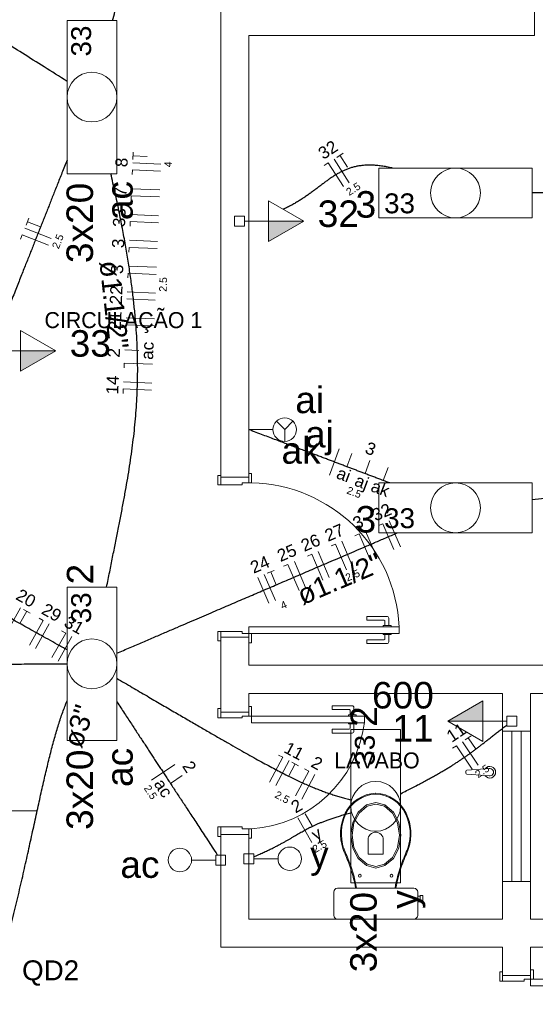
# Model space of a CAD drawing. Header units: millimetres. Extents: x 26 to 1362, y 24 to 358.
# Tile 241 of 256: x 1289.5 to 1292.25, y 258.21 to 263.45. Entities that reach past the tile are written whole.
import ezdxf

# ---------------------------------------------------------------- set-up
doc = ezdxf.new("R2010")
doc.units = ezdxf.units.MM
doc.linetypes.add('DOT2', pattern=[3.175, 0, -3.175])
for name, color, linetype, lineweight in [('EL-Condutos', 4, 'Continuous', 30), ('EL-Fios', 9, 'Continuous', 20), ('EL-Textos condutos', 7, 'Continuous', 20), ('EL-Textos fios', 7, 'Continuous', 20), ('EL-Textos pontos', 5, 'Continuous', 20), ('MB ALVENARIA', 7, 'Continuous', 20), ('MB ESQUADRIA', 7, 'Continuous', 20), ('MB MOBILIÁRIO', 8, 'Continuous', 5), ('MB TEXTO 0', 7, 'Continuous', 20), ('P-SIMBOL', 5, 'Continuous', 20)]:
    doc.layers.add(name, color=color, linetype=linetype, lineweight=lineweight)
doc.styles.add('arial', font='arial.ttf')
doc.styles.add('AvantGardeBkBT', font='txt')

msp = doc.modelspace()

# ---------------------------------------------------------------- hatches: boundary and pattern name
at = {"layer": 'P-SIMBOL', "linetype": 'Continuous'}
for points in [[(1290.8265, 262.3734), (1291.0141, 262.3734), (1290.8266, 262.2652)], [(1289.5056, 261.683), (1289.6931, 261.683), (1289.5056, 261.5747)], [(1291.9685, 259.7117), (1291.781, 259.7117), (1291.9685, 259.8199)]]:
    msp.add_hatch(color=256, dxfattribs=at).paths.add_polyline_path(points)

# ---------------------------------------------------------------- linework, layer by layer
at = {"layer": 'EL-Condutos', "linetype": 'DOT2', "ltscale": 0.05}
msp.add_spline([(1285.0543, 244.8112), (1285.4741, 246.78), (1285.867, 248.6223), (1286.2347, 250.3469), (1286.5793, 251.963), (1286.9027, 253.4796), (1287.2069, 254.9057), (1287.4936, 256.2505), (1287.7649, 257.5229), (1288.0228, 258.7319), (1288.269, 259.8867), (1288.5056, 260.9963), (1288.7345, 262.0696), (1288.9576, 263.1159), (1289.1768, 264.144), (1289.3942, 265.1631), (1289.6115, 266.1822), (1289.8307, 267.2104), (1290.0538, 268.2566), (1290.2827, 269.33), (1290.5193, 270.4396), (1290.7656, 271.5944), (1291.0234, 272.8034), (1291.2947, 274.0758), (1291.5815, 275.4205), (1291.8856, 276.8467), (1292.209, 278.3633), (1292.5536, 279.9794), (1292.9214, 281.704), (1293.3142, 283.5462), (1293.734, 285.5151)], degree=3, dxfattribs=at)
at = {"layer": 'EL-Condutos', "linetype": 'Continuous'}
for points in [[(1289.9962, 263.441), (1290.0219, 263.5367), (1290.0464, 263.6273), (1290.0695, 263.7133), (1290.0915, 263.7949), (1290.1124, 263.8727), (1290.1325, 263.947), (1290.1516, 264.0182), (1290.1701, 264.0867), (1290.1879, 264.1529), (1290.2052, 264.2172), (1290.2222, 264.2801), (1290.2388, 264.3418), (1290.2553, 264.4029), (1290.2716, 264.4637), (1290.2881, 264.5247), (1290.3046, 264.5861), (1290.3214, 264.6485), (1290.3386, 264.7121), (1290.3562, 264.7776), (1290.3744, 264.8451), (1290.3932, 264.9151), (1290.4129, 264.9881), (1290.4334, 265.0644), (1290.455, 265.1444), (1290.4777, 265.2286), (1290.5016, 265.3172), (1290.5268, 265.4108), (1290.5534, 265.5098), (1290.5816, 265.6144), (1290.6114, 265.7252)], [(1289.7541, 263.1175), (1289.6317, 263.1947), (1289.5164, 263.2674), (1289.4079, 263.3359), (1289.3055, 263.4004), (1289.2089, 263.4614), (1289.1174, 263.519), (1289.0306, 263.5738), (1288.9481, 263.6258), (1288.8692, 263.6756), (1288.7934, 263.7233), (1288.7204, 263.7694), (1288.6496, 263.8141), (1288.5804, 263.8577), (1288.5123, 263.9006), (1288.445, 263.9431), (1288.3778, 263.9855), (1288.3103, 264.0281), (1288.2419, 264.0712), (1288.1722, 264.1151), (1288.1006, 264.1603), (1288.0267, 264.2069), (1287.95, 264.2553), (1287.8699, 264.3058), (1287.7859, 264.3588), (1287.6976, 264.4145), (1287.6044, 264.4732), (1287.5058, 264.5354), (1287.4014, 264.6013), (1287.2905, 264.6711), (1287.1729, 264.7454)], [(1289.7537, 262.6989), (1289.7398, 262.6638), (1289.7265, 262.6302), (1289.7137, 262.598), (1289.7014, 262.5669), (1289.6895, 262.537), (1289.678, 262.508), (1289.6668, 262.4797), (1289.6559, 262.4521), (1289.6452, 262.4251), (1289.6346, 262.3984), (1289.6241, 262.3719), (1289.6136, 262.3454), (1289.6031, 262.3189), (1289.5925, 262.2922), (1289.5818, 262.2652), (1289.5709, 262.2376), (1289.5597, 262.2094), (1289.5482, 262.1804), (1289.5363, 262.1504), (1289.524, 262.1194), (1289.5112, 262.0872), (1289.4979, 262.0536), (1289.484, 262.0185), (1289.4694, 261.9817), (1289.4541, 261.9431), (1289.4381, 261.9026), (1289.4212, 261.8601), (1289.4035, 261.8153), (1289.3848, 261.7681), (1289.3651, 261.7184)], [(1291.4849, 262.6565), (1291.456, 262.6625), (1291.4287, 262.667), (1291.4029, 262.6699), (1291.3785, 262.6714), (1291.3554, 262.6716), (1291.3334, 262.6704), (1291.3126, 262.668), (1291.2928, 262.6644), (1291.2738, 262.6597), (1291.2556, 262.654), (1291.2382, 262.6474), (1291.2213, 262.6399), (1291.2049, 262.6316), (1291.1889, 262.6225), (1291.1732, 262.6128), (1291.1577, 262.6025), (1291.1423, 262.5917), (1291.1269, 262.5805), (1291.1114, 262.5688), (1291.0956, 262.5569), (1291.0796, 262.5447), (1291.0631, 262.5324), (1291.0462, 262.52), (1291.0286, 262.5076), (1291.0103, 262.4952), (1290.9913, 262.483), (1290.9713, 262.471), (1290.9503, 262.4592), (1290.9282, 262.4478), (1290.9049, 262.4368)], [(1289.9644, 260.4256), (1289.9807, 260.5068), (1289.9964, 260.585), (1290.0116, 260.6604), (1290.0261, 260.7333), (1290.0399, 260.804), (1290.053, 260.8727), (1290.0652, 260.9397), (1290.0766, 261.0053), (1290.087, 261.0697), (1290.0964, 261.1332), (1290.1048, 261.1961), (1290.1121, 261.2587), (1290.1182, 261.3211), (1290.1231, 261.3837), (1290.1267, 261.4468), (1290.129, 261.5106), (1290.1299, 261.5753), (1290.1293, 261.6413), (1290.1271, 261.7088), (1290.1235, 261.7781), (1290.1181, 261.8494), (1290.1111, 261.923), (1290.1023, 261.9992), (1290.0917, 262.0783), (1290.0793, 262.1604), (1290.0649, 262.246), (1290.0485, 262.3352), (1290.0301, 262.4283), (1290.0096, 262.5255), (1289.9869, 262.6273)], [(1293.6151, 262.5235), (1293.5569, 262.5235), (1293.5011, 262.5235), (1293.4477, 262.5235), (1293.3965, 262.5235), (1293.3472, 262.5235), (1293.2998, 262.5235), (1293.2539, 262.5235), (1293.2095, 262.5235), (1293.1663, 262.5235), (1293.1242, 262.5235), (1293.083, 262.5235), (1293.0425, 262.5235), (1293.0025, 262.5235), (1292.963, 262.5235), (1292.9235, 262.5235), (1292.8841, 262.5235), (1292.8445, 262.5235), (1292.8046, 262.5235), (1292.7641, 262.5235), (1292.7229, 262.5235), (1292.6808, 262.5235), (1292.6376, 262.5235), (1292.5932, 262.5235), (1292.5473, 262.5235), (1292.4998, 262.5235), (1292.4506, 262.5235), (1292.3993, 262.5235), (1292.3459, 262.5235), (1292.2902, 262.5235), (1292.232, 262.5235)], [(1291.4724, 260.9801), (1291.4487, 260.989), (1291.4258, 260.9977), (1291.4036, 261.0061), (1291.382, 261.0143), (1291.3609, 261.0222), (1291.3402, 261.0301), (1291.3198, 261.0378), (1291.2996, 261.0454), (1291.2796, 261.053), (1291.2596, 261.0606), (1291.2395, 261.0681), (1291.2193, 261.0758), (1291.1988, 261.0835), (1291.178, 261.0914), (1291.1568, 261.0994), (1291.135, 261.1077), (1291.1126, 261.1161), (1291.0895, 261.1249), (1291.0656, 261.1339), (1291.0408, 261.1433), (1291.0149, 261.1531), (1290.988, 261.1633), (1290.9599, 261.1739), (1290.9305, 261.185), (1290.8998, 261.1967), (1290.8675, 261.2089), (1290.8337, 261.2216), (1290.7983, 261.2351), (1290.7611, 261.2491), (1290.722, 261.2639)], [(1292.23, 260.8915), (1292.2988, 260.8996), (1292.3642, 260.9073), (1292.4264, 260.9147), (1292.4854, 260.9218), (1292.5416, 260.9286), (1292.5952, 260.935), (1292.6463, 260.941), (1292.6952, 260.9466), (1292.742, 260.9517), (1292.787, 260.9564), (1292.8304, 260.9607), (1292.8723, 260.9645), (1292.913, 260.9677), (1292.9527, 260.9704), (1292.9916, 260.9726), (1293.0299, 260.9742), (1293.0678, 260.9752), (1293.1055, 260.9756), (1293.1432, 260.9754), (1293.1811, 260.9746), (1293.2194, 260.973), (1293.2583, 260.9708), (1293.2981, 260.9679), (1293.3389, 260.9642), (1293.381, 260.9598), (1293.4245, 260.9546), (1293.4696, 260.9486), (1293.5166, 260.9418), (1293.5656, 260.9342), (1293.6169, 260.9257)], [(1289.7539, 260.0911), (1289.7018, 260.1202), (1289.6524, 260.1479), (1289.6055, 260.1741), (1289.5609, 260.199), (1289.5186, 260.2226), (1289.4782, 260.2452), (1289.4396, 260.2668), (1289.4027, 260.2874), (1289.3672, 260.3073), (1289.333, 260.3264), (1289.2998, 260.3449), (1289.2676, 260.3629), (1289.2361, 260.3805), (1289.2051, 260.3978), (1289.1745, 260.4149), (1289.1441, 260.4319), (1289.1137, 260.4489), (1289.0831, 260.466), (1289.0522, 260.4833), (1289.0207, 260.5009), (1288.9885, 260.5189), (1288.9554, 260.5374), (1288.9212, 260.5565), (1288.8858, 260.5763), (1288.8489, 260.5969), (1288.8104, 260.6184), (1288.7701, 260.641), (1288.7278, 260.6646), (1288.6833, 260.6894), (1288.6365, 260.7156)], [(1290.0189, 260.0738), (1290.0901, 260.1043), (1290.1576, 260.1333), (1290.2215, 260.1607), (1290.2821, 260.1867), (1290.3397, 260.2114), (1290.3945, 260.2349), (1290.4467, 260.2573), (1290.4966, 260.2787), (1290.5444, 260.2992), (1290.5905, 260.3189), (1290.6349, 260.338), (1290.6781, 260.3565), (1290.7202, 260.3746), (1290.7615, 260.3923), (1290.8022, 260.4097), (1290.8425, 260.427), (1290.8828, 260.4443), (1290.9233, 260.4617), (1290.9642, 260.4792), (1291.0058, 260.497), (1291.0482, 260.5153), (1291.0919, 260.534), (1291.1369, 260.5533), (1291.1837, 260.5734), (1291.2323, 260.5942), (1291.2831, 260.616), (1291.3363, 260.6388), (1291.3921, 260.6628), (1291.4509, 260.688), (1291.5127, 260.7145)], [(1288.1423, 259.1652), (1288.1369, 259.2452), (1288.1341, 259.32), (1288.1341, 259.3898), (1288.1371, 259.4547), (1288.1432, 259.515), (1288.1525, 259.5709), (1288.1653, 259.6224), (1288.1816, 259.6698), (1288.2017, 259.7133), (1288.2256, 259.753), (1288.2536, 259.789), (1288.2858, 259.8216), (1288.3223, 259.851), (1288.3633, 259.8772), (1288.4089, 259.9005), (1288.4593, 259.9211), (1288.5147, 259.9391), (1288.5752, 259.9547), (1288.6409, 259.9681), (1288.7121, 259.9794), (1288.7888, 259.9888), (1288.8712, 259.9965), (1288.9595, 260.0026), (1289.0539, 260.0074), (1289.1543, 260.011), (1289.2612, 260.0135), (1289.3745, 260.0152), (1289.4944, 260.0163), (1289.6211, 260.0168), (1289.7548, 260.017)], [(1290.0182, 259.9402), (1290.1012, 259.8918), (1290.1796, 259.8461), (1290.2534, 259.803), (1290.323, 259.7624), (1290.3885, 259.7243), (1290.4501, 259.6885), (1290.508, 259.655), (1290.5624, 259.6236), (1290.6135, 259.5943), (1290.6615, 259.567), (1290.7066, 259.5416), (1290.7489, 259.5179), (1290.7887, 259.496), (1290.8261, 259.4756), (1290.8614, 259.4568), (1290.8947, 259.4394), (1290.9263, 259.4233), (1290.9563, 259.4084), (1290.985, 259.3947), (1291.0124, 259.382), (1291.0389, 259.3703), (1291.0646, 259.3594), (1291.0897, 259.3494), (1291.1144, 259.34), (1291.1389, 259.3311), (1291.1634, 259.3228), (1291.1881, 259.3149), (1291.2131, 259.3073), (1291.2387, 259.2999), (1291.2651, 259.2926)], [(1289.3952, 258.4021), (1289.4122, 258.4636), (1289.4285, 258.5244), (1289.4442, 258.5844), (1289.4593, 258.6437), (1289.4738, 258.7021), (1289.4878, 258.7597), (1289.5012, 258.8164), (1289.5142, 258.8722), (1289.5267, 258.9272), (1289.5388, 258.9811), (1289.5506, 259.0341), (1289.5621, 259.0861), (1289.5732, 259.1371), (1289.5841, 259.187), (1289.5948, 259.2358), (1289.6053, 259.2836), (1289.6157, 259.3301), (1289.626, 259.3756), (1289.6361, 259.4198), (1289.6463, 259.4628), (1289.6565, 259.5046), (1289.6667, 259.5451), (1289.6769, 259.5843), (1289.6873, 259.6222), (1289.6978, 259.6587), (1289.7085, 259.6938), (1289.7195, 259.7275), (1289.7307, 259.7598), (1289.7422, 259.7907), (1289.754, 259.82)], [(1290.0191, 259.8151), (1290.0399, 259.7835), (1290.0596, 259.7534), (1290.0785, 259.7247), (1290.0964, 259.6974), (1290.1136, 259.6711), (1290.1302, 259.646), (1290.1461, 259.6217), (1290.1616, 259.5982), (1290.1766, 259.5752), (1290.1913, 259.5528), (1290.2058, 259.5308), (1290.2201, 259.5089), (1290.2344, 259.4872), (1290.2487, 259.4654), (1290.2632, 259.4434), (1290.2778, 259.4211), (1290.2928, 259.3983), (1290.3081, 259.375), (1290.3239, 259.3509), (1290.3403, 259.326), (1290.3573, 259.3001), (1290.375, 259.2731), (1290.3936, 259.2448), (1290.4131, 259.2151), (1290.4335, 259.1839), (1290.4551, 259.1511), (1290.4779, 259.1164), (1290.5019, 259.0798), (1290.5273, 259.0412), (1290.5541, 259.0003)], [(1291.5307, 259.326), (1291.5623, 259.3423), (1291.5921, 259.3577), (1291.6201, 259.3724), (1291.6464, 259.3863), (1291.6711, 259.3996), (1291.6943, 259.4123), (1291.7162, 259.4244), (1291.7368, 259.4361), (1291.7563, 259.4474), (1291.7747, 259.4583), (1291.7923, 259.4689), (1291.809, 259.4793), (1291.825, 259.4895), (1291.8404, 259.4995), (1291.8553, 259.5095), (1291.8699, 259.5195), (1291.8842, 259.5295), (1291.8984, 259.5397), (1291.9125, 259.55), (1291.9267, 259.5605), (1291.941, 259.5714), (1291.9557, 259.5825), (1291.9707, 259.5941), (1291.9862, 259.6062), (1292.0024, 259.6187), (1292.0193, 259.6318), (1292.037, 259.6456), (1292.0557, 259.6601), (1292.0754, 259.6753), (1292.0963, 259.6913)], [(1290.7484, 258.9905), (1290.7744, 259.0018), (1290.7985, 259.0126), (1290.8207, 259.0229), (1290.8413, 259.0328), (1290.8604, 259.0423), (1290.8781, 259.0514), (1290.8946, 259.0601), (1290.91, 259.0686), (1290.9245, 259.0767), (1290.9381, 259.0845), (1290.9511, 259.0921), (1290.9636, 259.0995), (1290.9758, 259.1067), (1290.9877, 259.1137), (1290.9995, 259.1205), (1291.0114, 259.1273), (1291.0234, 259.134), (1291.0359, 259.1406), (1291.0488, 259.1471), (1291.0624, 259.1537), (1291.0767, 259.1603), (1291.092, 259.1669), (1291.1083, 259.1736), (1291.1259, 259.1804), (1291.1447, 259.1873), (1291.1651, 259.1943), (1291.1872, 259.2016), (1291.211, 259.209), (1291.2367, 259.2167), (1291.2645, 259.2246)]]:
    msp.add_spline(points, degree=3, dxfattribs=at)
at = {"layer": 'EL-Fios'}
for p, q in [((1290.1039, 262.7012), (1290.1056, 262.7411)), ((1291.1904, 262.7132), (1291.224, 262.7349)), ((1291.2479, 262.6611), (1291.2072, 262.7241)), ((1290.2531, 262.6774), (1290.1032, 262.6837)), ((1290.1797, 262.718), (1290.1048, 262.7211)), ((1291.1232, 262.6698), (1291.1442, 262.6834)), ((1291.2256, 262.5574), (1291.1442, 262.6834)), ((1291.2571, 262.5777), (1291.1757, 262.7037)), ((1290.1006, 262.6212), (1290.1016, 262.6462)), ((1290.2515, 262.64), (1290.1016, 262.6462)), ((1290.2474, 262.5401), (1290.0975, 262.5463)), ((1290.0949, 262.4838), (1290.0959, 262.5088)), ((1290.2458, 262.5026), (1290.0959, 262.5088)), ((1289.5355, 262.352), (1289.5503, 262.3892)), ((1289.6126, 262.343), (1289.5429, 262.3706)), ((1290.0892, 262.3465), (1290.0902, 262.3714)), ((1290.2401, 262.3652), (1290.0902, 262.3714)), ((1290.2416, 262.4027), (1290.0918, 262.4089)), ((1289.6685, 262.2805), (1289.5291, 262.3357)), ((1289.5061, 262.2776), (1289.5153, 262.3009)), ((1289.6547, 262.2456), (1289.5153, 262.3009)), ((1290.2359, 262.2653), (1290.086, 262.2715)), ((1290.0834, 262.2091), (1290.0845, 262.2341)), ((1290.2343, 262.2278), (1290.0845, 262.2341)), ((1290.0777, 262.0717), (1290.0788, 262.0967)), ((1290.2286, 262.0904), (1290.0788, 262.0967)), ((1290.2302, 262.1279), (1290.0803, 262.1342)), ((1290.2245, 261.9905), (1290.0746, 261.9968)), ((1290.2229, 261.9531), (1290.073, 261.9593)), ((1290.2187, 261.8531), (1290.0689, 261.8594)), ((1290.2172, 261.8157), (1290.0673, 261.8219)), ((1290.1367, 261.6857), (1290.0618, 261.6888)), ((1290.0578, 261.5931), (1290.0588, 261.6181)), ((1290.2087, 261.6119), (1290.0588, 261.6181)), ((1290.0521, 261.4557), (1290.0531, 261.4807)), ((1290.203, 261.4745), (1290.0531, 261.4807)), ((1290.2045, 261.5119), (1290.0547, 261.5182)), ((1291.1507, 261.0215), (1291.2038, 261.1618)), ((1291.2434, 261.0666), (1291.27, 261.1368)), ((1291.3407, 261.0298), (1291.3672, 261.1)), ((1291.438, 260.993), (1291.4645, 261.0632)), ((1291.4128, 260.7532), (1291.4358, 260.7631)), ((1291.4949, 260.6252), (1291.4358, 260.7631)), ((1291.5294, 260.64), (1291.4702, 260.7779)), ((1291.2864, 260.699), (1291.3094, 260.7089)), ((1291.3685, 260.571), (1291.3094, 260.7089)), ((1291.403, 260.5858), (1291.3439, 260.7237)), ((1291.1601, 260.6448), (1291.183, 260.6547)), ((1291.2422, 260.5168), (1291.183, 260.6547)), ((1291.2766, 260.5316), (1291.2175, 260.6695)), ((1291.0337, 260.5906), (1291.0567, 260.6005)), ((1291.1158, 260.4626), (1291.0567, 260.6005)), ((1291.1503, 260.4774), (1291.0911, 260.6153)), ((1290.9073, 260.5364), (1290.9303, 260.5463)), ((1290.9894, 260.4084), (1290.9303, 260.5463)), ((1291.0239, 260.4232), (1290.9648, 260.5611)), ((1290.8286, 260.3394), (1290.7695, 260.4773)), ((1290.8631, 260.3542), (1290.8039, 260.4921)), ((1290.82, 260.499), (1290.8568, 260.5147)), ((1290.868, 260.4379), (1290.8384, 260.5069)), ((1289.4333, 260.1844), (1289.5065, 260.3153)), ((1289.5026, 260.2315), (1289.5392, 260.297)), ((1289.5218, 260.3068), (1289.5567, 260.2872)), ((1289.5533, 260.1173), (1289.6265, 260.2482)), ((1289.5861, 260.099), (1289.6592, 260.2299)), ((1289.6047, 260.2604), (1289.6265, 260.2482)), ((1289.6734, 260.0502), (1289.7465, 260.1811)), ((1289.7061, 260.0319), (1289.7793, 260.1628)), ((1289.7247, 260.1933), (1289.7465, 260.1811)), ((1291.8736, 259.6123), (1291.9067, 259.6347)), ((1291.8073, 259.5676), (1291.828, 259.5816)), ((1291.912, 259.4573), (1291.828, 259.5816)), ((1291.9431, 259.4783), (1291.8591, 259.6026)), ((1291.9322, 259.5614), (1291.8902, 259.6235)), ((1290.8807, 259.5314), (1290.9028, 259.5197)), ((1290.2027, 259.3989), (1290.3281, 259.4812)), ((1290.8324, 259.3872), (1290.9028, 259.5197)), ((1290.8655, 259.3696), (1290.9359, 259.5021)), ((1290.9338, 259.4183), (1290.969, 259.4845)), ((1290.9513, 259.4939), (1290.9867, 259.4751)), ((1290.9704, 259.3139), (1291.0408, 259.4464)), ((1291.0035, 259.2963), (1291.0739, 259.4288)), ((1291.0187, 259.4581), (1291.0408, 259.4464)), ((1290.3042, 259.3809), (1290.3669, 259.4221)), ((1291.0588, 259.1543), (1291.0217, 259.2195)), ((1291.057, 259.067), (1290.9828, 259.1974))]:
    msp.add_line(p, q, dxfattribs=at)
at = {"layer": 'EL-Textos fios'}
msp.add_line((1289.5946, 259.2347), (1284.2124, 259.2347), dxfattribs=at)
at = {"layer": 'MB ALVENARIA'}
for p, q in [((1290.722, 260.1595), (1290.572, 260.1595)), ((1290.722, 259.8595), (1290.722, 259.7595)), ((1292.223, 258.5085), (1292.223, 258.3585))]:
    msp.add_line(p, q, dxfattribs=at)
for points in [[(1290.722, 263.3615), (1292.243, 263.3615), (1292.243, 267.064)], [(1290.572, 261.01), (1290.572, 263.6115)], [(1290.722, 263.3615), (1290.722, 261.01)], [(1290.572, 261.01), (1290.722, 261.01)], [(1290.572, 259.7595), (1290.572, 260.1595)], [(1290.722, 260.1595), (1290.722, 260.0095)], [(1290.722, 260.0095), (1295.125, 260.0095)], [(1290.722, 259.8595), (1292.073, 259.8595)], [(1290.722, 259.7595), (1290.722, 259.8595)], [(1292.073, 259.659), (1292.073, 259.8595), (1292.073, 259.8595)], [(1292.223, 259.659), (1292.223, 259.8595)], [(1292.223, 259.8595), (1295.125, 259.8595)], [(1292.223, 259.8595), (1292.223, 259.659)], [(1292.073, 259.659), (1292.223, 259.659)], [(1290.572, 258.5085), (1290.572, 258.5085), (1290.572, 259.109)], [(1290.722, 258.6585), (1290.722, 259.109)], [(1292.073, 258.6585), (1292.073, 258.8585)], [(1292.073, 258.8585), (1292.223, 258.8585)], [(1292.223, 258.6585), (1292.223, 258.8585)], [(1292.223, 258.8585), (1292.223, 258.6585)], [(1290.722, 258.6585), (1292.073, 258.6585)], [(1292.223, 258.6585), (1294.3245, 258.6585)], [(1292.073, 258.5085), (1290.572, 258.5085)], [(1292.073, 258.3585), (1292.073, 258.5085)], [(1292.223, 258.3585), (1292.223, 258.5085)], [(1292.223, 258.5085), (1294.3245, 258.5085)]]:
    msp.add_lwpolyline(points, dxfattribs=at)
at = {"layer": 'MB ESQUADRIA'}
for p, q in [((1290.572, 260.97), (1290.572, 261.005)), ((1290.722, 260.98), (1290.722, 261.005)), ((1290.687, 260.97), (1290.572, 260.97)), ((1290.687, 260.98), (1290.687, 260.97)), ((1290.687, 260.98), (1290.722, 260.98)), ((1291.35, 260.27), (1291.35, 260.25)), ((1291.457, 260.27), (1291.35, 260.27)), ((1291.35, 260.25), (1291.442, 260.25)), ((1291.437, 260.2215), (1291.437, 260.215)), ((1291.4795, 260.2215), (1291.437, 260.2215)), ((1291.447, 260.245), (1291.447, 260.2215)), ((1291.467, 260.2215), (1291.467, 260.26)), ((1291.4795, 260.215), (1291.4795, 260.2215)), ((1290.687, 260.1895), (1290.572, 260.1895)), ((1290.572, 260.1895), (1290.572, 260.1545)), ((1290.687, 260.1895), (1290.572, 260.1895)), ((1290.572, 260.1895), (1290.572, 260.1545)), ((1290.687, 260.1795), (1290.687, 260.1895)), ((1290.687, 260.1795), (1290.687, 260.1895)), ((1290.687, 260.1795), (1290.722, 260.1795)), ((1290.687, 260.1795), (1290.722, 260.1795)), ((1290.722, 260.1795), (1290.722, 260.1545)), ((1290.722, 260.1795), (1290.722, 260.1545)), ((1291.437, 260.1735), (1291.437, 260.18)), ((1291.4795, 260.1735), (1291.437, 260.1735)), ((1291.447, 260.15), (1291.447, 260.1735)), ((1291.467, 260.1735), (1291.467, 260.135)), ((1291.4795, 260.18), (1291.4795, 260.1735)), ((1291.35, 260.125), (1291.35, 260.145)), ((1291.35, 260.145), (1291.442, 260.145)), ((1291.457, 260.125), (1291.35, 260.125)), ((1291.165, 259.794), (1291.165, 259.774)), ((1291.272, 259.794), (1291.165, 259.794)), ((1291.165, 259.794), (1291.165, 259.774)), ((1291.272, 259.794), (1291.165, 259.794)), ((1290.572, 259.7295), (1290.572, 259.7645)), ((1290.572, 259.7295), (1290.572, 259.7645)), ((1290.572, 259.7295), (1290.572, 259.7645)), ((1290.572, 259.7295), (1290.572, 259.7645)), ((1290.722, 259.7595), (1290.572, 259.7595)), ((1290.687, 259.739), (1290.722, 259.739)), ((1290.687, 259.739), (1290.687, 259.729)), ((1290.687, 259.739), (1290.722, 259.739)), ((1290.687, 259.739), (1290.687, 259.729)), ((1290.687, 259.739), (1290.722, 259.739)), ((1290.687, 259.739), (1290.687, 259.729)), ((1290.687, 259.739), (1290.722, 259.739)), ((1290.687, 259.739), (1290.687, 259.729)), ((1290.722, 259.739), (1290.722, 259.7645)), ((1290.722, 259.739), (1290.722, 259.7645)), ((1290.722, 259.739), (1290.722, 259.7645)), ((1290.722, 259.739), (1290.722, 259.7645)), ((1291.165, 259.774), (1291.257, 259.774)), ((1291.165, 259.774), (1291.257, 259.774)), ((1291.252, 259.745), (1291.252, 259.739)), ((1291.2945, 259.745), (1291.252, 259.745)), ((1291.252, 259.745), (1291.252, 259.739)), ((1291.2945, 259.745), (1291.252, 259.745)), ((1291.262, 259.769), (1291.262, 259.745)), ((1291.262, 259.769), (1291.262, 259.745)), ((1291.282, 259.745), (1291.282, 259.784)), ((1291.282, 259.745), (1291.282, 259.784)), ((1291.2945, 259.739), (1291.2945, 259.745)), ((1291.2945, 259.739), (1291.2945, 259.745)), ((1290.687, 259.729), (1290.572, 259.7295)), ((1290.687, 259.729), (1290.572, 259.7295)), ((1290.687, 259.729), (1290.572, 259.7295)), ((1290.687, 259.729), (1290.572, 259.7295)), ((1291.252, 259.6975), (1291.252, 259.704)), ((1291.252, 259.6975), (1291.252, 259.704)), ((1291.2945, 259.6975), (1291.252, 259.6975)), ((1291.2945, 259.6975), (1291.252, 259.6975)), ((1291.262, 259.674), (1291.262, 259.6975)), ((1291.262, 259.674), (1291.262, 259.6975)), ((1291.282, 259.6975), (1291.282, 259.659)), ((1291.282, 259.6975), (1291.282, 259.659)), ((1291.2945, 259.704), (1291.2945, 259.6975)), ((1291.2945, 259.704), (1291.2945, 259.6975)), ((1291.165, 259.649), (1291.165, 259.669)), ((1291.165, 259.669), (1291.257, 259.669)), ((1291.165, 259.649), (1291.165, 259.669)), ((1291.165, 259.669), (1291.257, 259.669)), ((1291.272, 259.649), (1291.165, 259.649)), ((1291.272, 259.649), (1291.165, 259.649)), ((1290.687, 259.149), (1290.572, 259.149)), ((1290.572, 259.149), (1290.572, 259.114)), ((1290.687, 259.149), (1290.572, 259.149)), ((1290.572, 259.149), (1290.572, 259.114)), ((1290.687, 259.139), (1290.687, 259.149)), ((1290.687, 259.139), (1290.687, 259.149)), ((1290.687, 259.139), (1290.722, 259.139)), ((1290.687, 259.139), (1290.722, 259.139)), ((1290.722, 259.139), (1290.722, 259.114)), ((1290.722, 259.139), (1290.722, 259.114)), ((1292.073, 258.3285), (1292.073, 258.3635)), ((1292.073, 258.3285), (1292.073, 258.3635)), ((1292.223, 258.3585), (1292.073, 258.3585)), ((1292.188, 258.3285), (1292.073, 258.3285)), ((1292.188, 258.3285), (1292.073, 258.3285)), ((1292.188, 258.3385), (1292.223, 258.3385)), ((1292.188, 258.3385), (1292.188, 258.3285)), ((1292.188, 258.3385), (1292.223, 258.3385)), ((1292.188, 258.3385), (1292.188, 258.3285)), ((1292.223, 258.3385), (1292.223, 258.3635)), ((1292.223, 258.3385), (1292.223, 258.3635))]:
    msp.add_line(p, q, dxfattribs=at)
for points in [[(1290.572, 260.97), (1290.557, 260.97), (1290.557, 261.02), (1290.572, 261.02), (1290.572, 261.005)], [(1290.722, 261.005), (1290.722, 261.03), (1290.737, 261.03), (1290.737, 260.98), (1290.722, 260.98), (1290.722, 260.98)], [(1290.572, 260.1895), (1290.557, 260.1895), (1290.557, 260.1395), (1290.572, 260.1395), (1290.572, 260.1545)], [(1290.572, 260.1895), (1290.557, 260.1895), (1290.557, 260.1395), (1290.572, 260.1395), (1290.572, 260.1545)], [(1290.722, 260.1545), (1290.722, 260.1295), (1290.737, 260.1295), (1290.737, 260.1795), (1290.722, 260.1795), (1290.722, 260.1795)], [(1290.722, 260.1545), (1290.722, 260.1295), (1290.737, 260.1295), (1290.737, 260.1795), (1290.722, 260.1795), (1290.722, 260.1795)], [(1290.722, 259.7645), (1290.722, 259.7895), (1290.737, 259.7895), (1290.737, 259.739), (1290.722, 259.739), (1290.722, 259.739)], [(1290.722, 259.7645), (1290.722, 259.7895), (1290.737, 259.7895), (1290.737, 259.739), (1290.722, 259.739), (1290.722, 259.739)], [(1290.722, 259.7645), (1290.722, 259.7895), (1290.737, 259.7895), (1290.737, 259.739), (1290.722, 259.739), (1290.722, 259.739)], [(1290.722, 259.7645), (1290.722, 259.7895), (1290.737, 259.7895), (1290.737, 259.739), (1290.722, 259.739), (1290.722, 259.739)], [(1290.572, 259.7295), (1290.557, 259.7295), (1290.557, 259.7795), (1290.572, 259.7795), (1290.572, 259.7645)], [(1290.572, 259.7295), (1290.557, 259.7295), (1290.557, 259.7795), (1290.572, 259.7795), (1290.572, 259.7645)], [(1290.572, 259.7295), (1290.557, 259.7295), (1290.557, 259.7795), (1290.572, 259.7795), (1290.572, 259.7645)], [(1290.572, 259.7295), (1290.557, 259.7295), (1290.557, 259.7795), (1290.572, 259.7795), (1290.572, 259.7645)], [(1291.3375, 259.704), (1290.737, 259.704), (1290.737, 259.739), (1291.3375, 259.739), (1291.3375, 259.704)], [(1290.572, 259.149), (1290.557, 259.149), (1290.557, 259.099), (1290.572, 259.099), (1290.572, 259.114)], [(1290.572, 259.149), (1290.557, 259.149), (1290.557, 259.099), (1290.572, 259.099), (1290.572, 259.114)], [(1290.572, 259.109), (1290.722, 259.109)], [(1290.722, 259.114), (1290.722, 259.089), (1290.737, 259.089), (1290.737, 259.139), (1290.722, 259.139), (1290.722, 259.139)], [(1290.722, 259.114), (1290.722, 259.089), (1290.737, 259.089), (1290.737, 259.139), (1290.722, 259.139), (1290.722, 259.139)], [(1292.073, 258.3285), (1292.058, 258.3285), (1292.058, 258.3785), (1292.073, 258.3785), (1292.073, 258.3635)], [(1292.073, 258.3285), (1292.058, 258.3285), (1292.058, 258.3785), (1292.073, 258.3785), (1292.073, 258.3635)], [(1292.223, 258.3635), (1292.223, 258.3885), (1292.238, 258.3885), (1292.238, 258.3385), (1292.223, 258.3385), (1292.223, 258.3385)], [(1292.223, 258.3635), (1292.223, 258.3885), (1292.238, 258.3885), (1292.238, 258.3385), (1292.223, 258.3385), (1292.223, 258.3385)]]:
    msp.add_lwpolyline(points, dxfattribs=at)
for points in [[(1290.722, 260.2145), (1291.5225, 260.2145), (1291.5225, 260.1795), (1290.722, 260.1795), (1290.722, 260.2145)], [(1292.223, 258.303), (1293.0235, 258.303), (1293.0235, 258.3385), (1292.223, 258.3385), (1292.223, 258.303)]]:
    msp.add_lwpolyline(points, close=True, dxfattribs=at)
at = {"layer": 'MB ESQUADRIA', "linetype": 'Continuous'}
for points in [[(1292.073, 258.8585), (1292.073, 259.659)], [(1292.123, 258.8585), (1292.123, 259.659)], [(1292.173, 258.8585), (1292.173, 259.659)], [(1292.223, 258.8585), (1292.223, 259.659)]]:
    msp.add_lwpolyline(points, dxfattribs=at)
for centre, radius, start, end in [((1290.721, 260.178), 0.8023, 2.6507, 88.8594), ((1290.6935, 259.7865), 0.6491, 273.84, 352.715), ((1290.6935, 259.7865), 0.6491, 273.84, 352.715), ((1292.222, 258.34), 0.8023, 271.141, 357.349)]:
    msp.add_arc(centre, radius, start, end, dxfattribs=at)
at = {"layer": 'MB ESQUADRIA'}
for centre, radius, start, end in [((1291.457, 260.26), 0.01, 0.0289, 90.0289), ((1291.442, 260.245), 0.005, 0.0289, 90.0289), ((1291.442, 260.15), 0.005, 270.029, 0.0289), ((1291.457, 260.135), 0.01, 270.029, 0.0289), ((1291.272, 259.784), 0.01, 359.971, 89.9711), ((1291.272, 259.784), 0.01, 359.971, 89.9711), ((1291.257, 259.769), 0.005, 359.971, 89.9711), ((1291.257, 259.769), 0.005, 359.971, 89.9711), ((1291.257, 259.674), 0.005, 269.971, 359.971), ((1291.257, 259.674), 0.005, 269.971, 359.971), ((1291.272, 259.659), 0.01, 269.971, 359.971), ((1291.272, 259.659), 0.01, 269.971, 359.971)]:
    msp.add_arc(centre, radius, start, end, dxfattribs=at)
at = {"layer": 'MB MOBILIÁRIO'}
for p, q in [((1291.8785, 259.4455), (1291.8785, 259.435)), ((1291.981, 259.459), (1291.8835, 259.4505)), ((1291.9815, 259.4225), (1291.8835, 259.43)), ((1292.0025, 259.46), (1291.9815, 259.458)), ((1292.0025, 259.421), (1291.9815, 259.4225)), ((1291.601, 258.6585), (1291.1935, 258.6585))]:
    msp.add_line(p, q, dxfattribs=at)
for points in [[(1291.398, 258.9305), (1291.447, 258.943), (1291.447, 258.943), (1291.492, 258.982), (1291.492, 258.982), (1291.521, 259.0365), (1291.521, 259.0365), (1291.5315, 259.105), (1291.5315, 259.105), (1291.521, 259.1735), (1291.521, 259.1735), (1291.492, 259.228), (1291.492, 259.228), (1291.447, 259.2665), (1291.447, 259.2665), (1291.398, 259.279), (1291.398, 259.279), (1291.349, 259.2665), (1291.349, 259.2665), (1291.3035, 259.228), (1291.3035, 259.228), (1291.275, 259.1735), (1291.275, 259.1735), (1291.2645, 259.105), (1291.2645, 259.105), (1291.275, 259.0365), (1291.275, 259.0365), (1291.3035, 258.982), (1291.3035, 258.982), (1291.349, 258.943), (1291.349, 258.943), (1291.398, 258.9305), (1291.398, 258.9305)], [(1291.398, 258.939), (1291.444, 258.9505), (1291.444, 258.9505), (1291.4865, 258.987), (1291.4865, 258.987), (1291.5135, 259.039), (1291.5135, 259.039), (1291.524, 259.105), (1291.524, 259.105), (1291.5135, 259.1705), (1291.5135, 259.1705), (1291.4865, 259.2225), (1291.4865, 259.2225), (1291.444, 259.259), (1291.444, 259.259), (1291.398, 259.271), (1291.398, 259.271), (1291.352, 259.259), (1291.352, 259.259), (1291.309, 259.2225), (1291.309, 259.2225), (1291.282, 259.1705), (1291.282, 259.1705), (1291.2715, 259.105), (1291.2715, 259.105), (1291.282, 259.039), (1291.282, 259.039), (1291.309, 258.987), (1291.309, 258.987), (1291.352, 258.9505), (1291.352, 258.9505), (1291.398, 258.939), (1291.398, 258.939)], [(1291.357, 259.081), (1291.357, 259.004), (1291.398, 259.004)], [(1291.438, 259.081), (1291.438, 259.004), (1291.397, 259.004)], [(1291.1935, 258.6585), (1291.1935, 258.6585), (1291.186, 258.66), (1291.18, 258.6645), (1291.176, 258.671), (1291.1745, 258.6785), (1291.1745, 258.8025), (1291.1745, 258.8025), (1291.176, 258.8105), (1291.18, 258.817), (1291.186, 258.821), (1291.1935, 258.8225), (1291.398, 258.8225)], [(1291.2955, 258.8235), (1291.2955, 258.8235), (1291.2955, 258.8225)], [(1291.601, 258.6585), (1291.601, 258.6585), (1291.609, 258.66), (1291.6155, 258.6645), (1291.62, 258.671), (1291.6215, 258.6785), (1291.6215, 258.8025), (1291.6215, 258.8025), (1291.62, 258.8105), (1291.6155, 258.817), (1291.609, 258.821), (1291.601, 258.8225), (1291.398, 258.8225)], [(1291.5, 258.8235), (1291.5, 258.8235), (1291.5, 258.8225)], [(1291.634, 258.784), (1291.6495, 258.784), (1291.6495, 258.766), (1291.6495, 258.748), (1291.634, 258.748), (1291.634, 258.751), (1291.6215, 258.751)], [(1291.634, 258.781), (1291.6215, 258.781)], [(1291.634, 258.784), (1291.634, 258.781)], [(1291.634, 258.751), (1291.634, 258.781)]]:
    msp.add_lwpolyline(points, dxfattribs=at)
for centre in [(1291.3135, 258.8895), (1291.4815, 258.8895)]:
    msp.add_circle(centre, 0.00752, dxfattribs=at)
for centre, radius, start, end in [((1291.8835, 259.4455), 0.005, 94.4463, 180), ((1291.8835, 259.435), 0.005, 180, 265.554), ((1292.0055, 259.4405), 0.0309, 217.138, 142.862), ((1292.0055, 259.4405), 0.0197, 261.107, 98.8925), ((1291.406, 259.139), 0.19, 92.7919, 154.238), ((1291.406, 259.139), 0.1852, 92.7919, 154.238), ((1291.3895, 259.139), 0.1852, 25.7625, 87.2081), ((1291.3895, 259.139), 0.19, 25.7625, 87.2081), ((1291.4655, 259.112), 0.255, 154.554, 197.91), ((1291.4615, 259.112), 0.2469, 154.238, 198.133), ((1291.334, 259.112), 0.2469, 341.867, 25.7625), ((1291.33, 259.112), 0.255, 342.09, 25.4458), ((1291.3975, 259.081), 0.0405, 0, 180), ((1264.5675, 247.913), 28.8818, 22.4817, 22.6462), ((1266.007, 248.512), 27.3278, 22.4743, 22.6486), ((1316.789, 248.512), 27.3278, 157.351, 157.526), ((1318.228, 247.913), 28.8818, 157.354, 157.518), ((1290.539, 258.692), 0.7631, 9.837, 20.3091), ((1290.539, 258.692), 0.7678, 9.837, 20.3091), ((1292.257, 258.692), 0.7678, 159.691, 170.163), ((1292.257, 258.692), 0.7631, 159.691, 170.163)]:
    msp.add_arc(centre, radius, start, end, dxfattribs=at)
at = {"layer": 'P-SIMBOL'}
for p, q in [((1290.019, 263.442), (1289.754, 263.442)), ((1289.754, 263.442), (1289.754, 262.626)), ((1290.019, 263.442), (1290.019, 262.626)), ((1290.019, 262.626), (1289.754, 262.626)), ((1291.4148, 262.656), (1292.2308, 262.656)), ((1291.4148, 262.656), (1291.4148, 262.391)), ((1292.2308, 262.656), (1292.2308, 262.391)), ((1290.8266, 262.4817), (1291.0141, 262.3734)), ((1290.8266, 262.2652), (1290.8266, 262.4817)), ((1290.6455, 262.3469), (1290.6455, 262.3999)), ((1290.6455, 262.3999), (1290.6985, 262.3999)), ((1290.6985, 262.3999), (1290.6985, 262.3469)), ((1290.8266, 262.3734), (1290.6985, 262.3734)), ((1291.0141, 262.3734), (1290.8266, 262.3734)), ((1291.0141, 262.3734), (1290.8266, 262.2652)), ((1291.4148, 262.391), (1292.2308, 262.391)), ((1290.6985, 262.3469), (1290.6455, 262.3469)), ((1289.5056, 261.7912), (1289.6931, 261.683)), ((1289.5056, 261.5747), (1289.5056, 261.7912)), ((1289.5056, 261.683), (1289.3776, 261.683)), ((1289.6931, 261.683), (1289.5056, 261.683)), ((1289.6931, 261.683), (1289.5056, 261.5747)), ((1290.8505, 261.2639), (1290.722, 261.2639)), ((1290.913, 261.2639), (1290.8685, 261.3081)), ((1290.913, 261.2639), (1290.957, 261.3081)), ((1290.913, 261.2014), (1290.913, 261.2639)), ((1291.4148, 260.98), (1292.2308, 260.98)), ((1291.4148, 260.98), (1291.4148, 260.715)), ((1292.2308, 260.98), (1292.2308, 260.715)), ((1291.4148, 260.715), (1292.2308, 260.715)), ((1290.019, 260.425), (1289.754, 260.425)), ((1289.754, 260.425), (1289.754, 259.609)), ((1290.019, 260.425), (1290.019, 259.609)), ((1291.781, 259.7117), (1291.9685, 259.8199)), ((1291.9685, 259.8199), (1291.9685, 259.6034)), ((1292.0965, 259.6852), (1292.0965, 259.7382)), ((1292.0965, 259.7382), (1292.1495, 259.7382)), ((1292.1495, 259.7382), (1292.1495, 259.6852)), ((1291.781, 259.7117), (1291.9685, 259.7117)), ((1291.9685, 259.6034), (1291.781, 259.7117)), ((1291.9685, 259.7117), (1292.0965, 259.7117)), ((1292.1495, 259.6852), (1292.0965, 259.6852)), ((1291.53, 259.667), (1291.265, 259.667)), ((1291.265, 259.667), (1291.265, 258.851)), ((1291.53, 259.667), (1291.53, 258.851)), ((1290.019, 259.609), (1289.754, 259.609)), ((1290.6958, 258.953), (1290.6958, 259.0061)), ((1290.6958, 259.0061), (1290.7488, 259.0061)), ((1290.7488, 259.0061), (1290.7488, 258.953)), ((1290.417, 258.973), (1290.5455, 258.973)), ((1290.5455, 258.9465), (1290.5455, 258.9995)), ((1290.5455, 258.9995), (1290.5985, 258.9995)), ((1290.5985, 258.9995), (1290.5985, 258.9465)), ((1290.7488, 258.953), (1290.6958, 258.953)), ((1290.8773, 258.9796), (1290.7488, 258.9796)), ((1290.5985, 258.9465), (1290.5455, 258.9465)), ((1291.53, 258.851), (1291.265, 258.851))]:
    msp.add_line(p, q, dxfattribs=at)
for centre, radius in [((1289.8865, 263.034), 0.1325), ((1291.8228, 262.5235), 0.1325), ((1290.913, 261.2639), 0.0625), ((1291.8228, 260.8475), 0.1325), ((1289.8865, 260.017), 0.1325), ((1291.3975, 259.259), 0.1325), ((1290.3545, 258.973), 0.0625), ((1290.9398, 258.9796), 0.0625)]:
    msp.add_circle(centre, radius, dxfattribs=at)

# ---------------------------------------------------------------- texts
at = {"layer": 'EL-Textos condutos', "char_height": 0.1059, "attachment_point": 8, "line_spacing_factor": 0.798, "style": 'arial'}
for s, insert, width, rotation in [('ø1.1/2"', (1289.9488, 261.9233), 0.88956, 276.2221), ('ø1.1/2"', (1291.2263, 260.4186), 0.88956, 23.2162), ('ø3"', (1289.8684, 259.668), 0.38124, 71.6656)]:
    msp.add_mtext(s, dxfattribs=dict(at, insert=insert, width=width, rotation=rotation))
at = {"layer": 'EL-Textos fios', "attachment_point": 8, "line_spacing_factor": 0.798, "style": 'arial'}
for s, insert, char_height, width, rotation in [('32', (1291.1614, 262.7255), 0.065, 0.156, 32.8591), ('8', (1290.0771, 262.6849), 0.065, 0.078, 87.6167), ('4', (1290.3123, 262.675), 0.04, 0.048, 87.6167), ('2.5', (1291.2894, 262.5276), 0.04, 0.144, 32.8591), ('7', (1290.0706, 262.5289), 0.065, 0.078, 87.6167), ('33', (1290.0651, 262.3914), 0.065, 0.156, 87.6167), ('2.5', (1289.7238, 262.2584), 0.04, 0.144, 68.3768), ('3', (1290.0591, 262.2539), 0.065, 0.078, 87.6167), ('3', (1290.0536, 262.1164), 0.065, 0.078, 87.6167), ('2.5', (1290.2858, 262.036), 0.04, 0.144, 87.6167), ('22', (1290.0476, 261.9794), 0.065, 0.156, 87.6167), ('21', (1290.0421, 261.8419), 0.065, 0.156, 87.6167), ('ac', (1290.2146, 261.6824), 0.065, 0.156, 87.6167), ('2', (1290.0351, 261.6714), 0.065, 0.078, 87.6167), ('14', (1290.0281, 261.5004), 0.065, 0.156, 87.6167), ('3', (1291.3591, 261.1311), 0.065, 0.078, 339.277), ('ai', (1291.2156, 260.9936), 0.065, 0.156, 339.277), ('aj', (1291.3055, 260.937), 0.065, 0.156, 339.277), ('ak', (1291.4106, 260.9201), 0.065, 0.156, 339.277), ('2.5', (1291.2757, 260.9108), 0.04, 0.144, 339.277), ('32', (1291.4426, 260.7942), 0.065, 0.156, 23.2162), ('3', (1291.3166, 260.7402), 0.065, 0.078, 23.2162), ('27', (1291.1901, 260.6862), 0.065, 0.156, 23.2162), ('26', (1291.0636, 260.6317), 0.065, 0.156, 23.2162), ('25', (1290.9371, 260.5777), 0.065, 0.156, 23.2162), ('24', (1290.7936, 260.5162), 0.065, 0.156, 23.2162), ('2.5', (1291.2828, 260.4696), 0.04, 0.144, 23.2162), ('20', (1289.519, 260.3382), 0.065, 0.156, 330.7972), ('29', (1289.6555, 260.2617), 0.065, 0.156, 330.7972), ('4', (1290.9153, 260.3121), 0.04, 0.048, 23.2162), ('31', (1289.7755, 260.1947), 0.065, 0.156, 330.7972), ('11', (1291.8445, 259.6243), 0.065, 0.156, 34.0509), ('11', (1290.9481, 259.5249), 0.065, 0.156, 332.0119), ('2', (1291.0696, 259.4604), 0.065, 0.078, 332.0119), ('2', (1290.3785, 259.4518), 0.065, 0.078, 303.2895), ('2.5', (1291.9761, 259.4289), 0.04, 0.144, 34.0509), ('2.5', (1290.1816, 259.3227), 0.04, 0.144, 303.2895), ('ac', (1290.239, 259.3383), 0.065, 0.156, 303.2895), ('2.5', (1290.8902, 259.2892), 0.04, 0.144, 332.0119), ('2', (1290.9924, 259.2326), 0.065, 0.078, 29.6162), ('y', (1291.108, 259.068), 0.065, 0.078, 29.6162), ('2.5', (1291.109, 259.028), 0.04, 0.144, 29.6162)]:
    msp.add_mtext(s, dxfattribs=dict(at, insert=insert, char_height=char_height, width=width, rotation=rotation))
at = {"layer": 'EL-Textos pontos', "char_height": 0.1412, "attachment_point": 9, "rotation": 90.0002, "line_spacing_factor": 0.798, "style": 'arial'}
for s, insert, width in [('3x20', (1289.8939, 262.578), 0.67776), ('ac', (1290.1054, 262.587), 0.33888), ('2', (1289.8939, 260.5495), 0.16944), ('2', (1291.4049, 259.7915), 0.16944), ('3x20', (1289.8939, 259.561), 0.67776), ('ac', (1290.1054, 259.57), 0.33888), ('3x20', (1291.4049, 258.803), 0.67776), ('y', (1291.663, 258.812), 0.16944)]:
    msp.add_mtext(s, dxfattribs=dict(at, insert=insert, width=width))
at = {"layer": 'EL-Textos pontos', "line_spacing_factor": 0.798, "style": 'arial'}
for s, insert, char_height, width, attachment_point in [('3', (1291.2905, 262.3901), 0.1412, 0.16944, 7), ('32', (1291.1985, 262.3406), 0.1412, 0.33888, 8), ('33', (1289.8775, 261.6501), 0.1412, 0.33888, 8), ('ai', (1290.9695, 261.3496), 0.1412, 0.33888, 7), ('aj', (1291.0215, 261.1265), 0.1412, 0.33888, 7), ('ak', (1290.896, 261.0806), 0.1412, 0.33888, 7), ('3', (1291.2905, 260.7141), 0.1412, 0.16944, 7), ('600', (1291.5425, 259.7776), 0.1412, 0.50832, 8), ('11', (1291.5965, 259.6036), 0.1412, 0.33888, 8), ('ac', (1290.246, 258.8761), 0.1412, 0.33888, 9), ('y', (1291.0485, 258.8885), 0.1412, 0.16944, 7), ('QD2', (1289.514, 258.3039), 0.1059, 0.38124, 7)]:
    msp.add_mtext(s, dxfattribs=dict(at, insert=insert, char_height=char_height, width=width, attachment_point=attachment_point))
at = {"layer": 'MB TEXTO 0', "attachment_point": 7, "rotation": 0.0008, "line_spacing_factor": 0.798, "style": 'AvantGardeBkBT'}
for s, insert, char_height, width in [('CIRCULAÇÃO 1', (1289.6335, 261.778), 0.085056, 1.224799), ('LAVABO', (1291.1765, 259.4596), 0.08506, 0.6124)]:
    msp.add_mtext(s, dxfattribs=dict(at, insert=insert, char_height=char_height, width=width))
at = {"layer": 'P-SIMBOL', "char_height": 0.1059, "width": 0.25416, "attachment_point": 9, "rotation": 90.0002, "line_spacing_factor": 0.798, "style": 'arial'}
for insert in [(1289.8831, 263.4145), (1289.8831, 260.3975), (1291.3941, 259.6395)]:
    msp.add_mtext('33', dxfattribs=dict(at, insert=insert))
at = {"layer": 'P-SIMBOL', "char_height": 0.1059, "width": 0.25416, "attachment_point": 7, "line_spacing_factor": 0.798, "style": 'arial'}
for insert in [(1291.4425, 262.4139), (1291.4425, 260.7379)]:
    msp.add_mtext('33', dxfattribs=dict(at, insert=insert))

doc.saveas('drawing.dxf')
